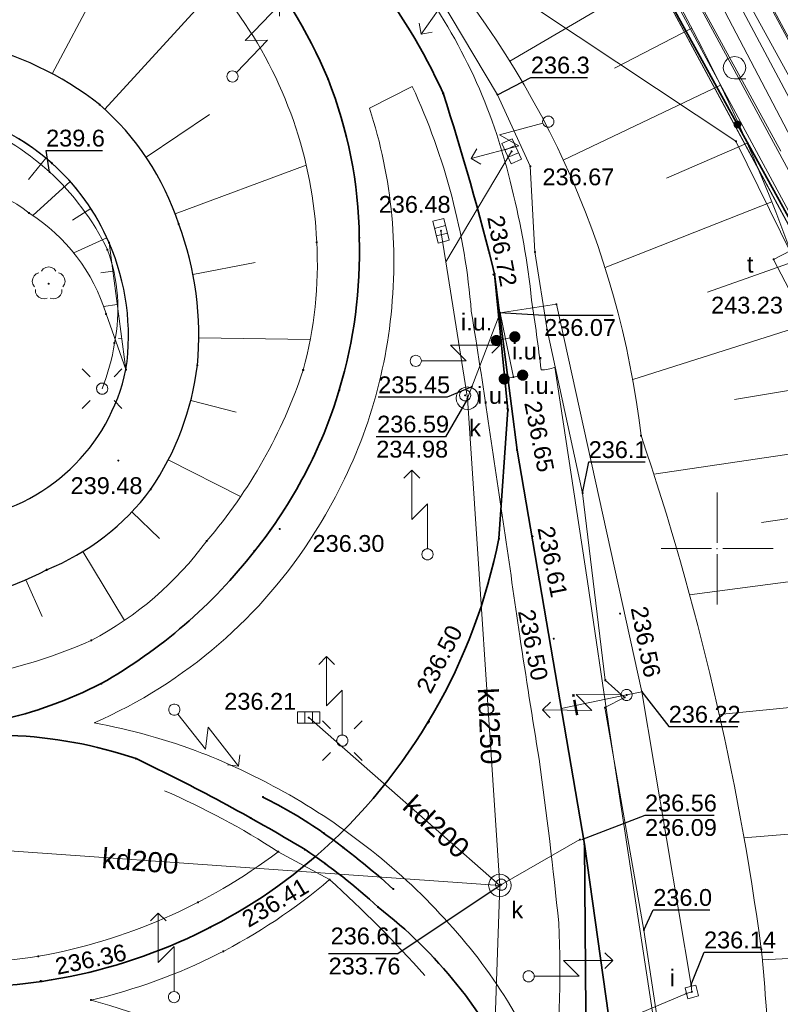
# Model space of a CAD drawing. Header units: metres. Extents: x 6603648 to 6604252, y 5739748 to 5740166.
# Tile 94 of 98: x 6604169 to 6604203, y 5740030 to 5740074. Entities that reach past the tile are written whole.
import ezdxf
from ezdxf.enums import TextEntityAlignment as Align

# ---------------------------------------------------------------- set-up
doc = ezdxf.new("R2010")
doc.units = ezdxf.units.M
doc.header["$PDSIZE"] = 0.75
doc.linetypes.add('ARK_LIN', pattern=[50, 50, 0])
doc.layers.get('0').update_dxf_attribs({"color": 252, "linetype": 'CONTINUOUS'})
for name, color, linetype, lineweight in [('GESDZI', 252, 'CONTINUOUS', 18), ('GESKKL', 252, 'CONTINUOUS', 18), ('GESUZY', 252, 'CONTINUOUS', 18), ('GSLKOG', 252, 'CONTINUOUS', 35), ('GSLKOU', 252, 'CONTINUOUS', 18), ('GSLKRW', 252, 'CONTINUOUS', 25), ('GSLTTR', 252, 'CONTINUOUS', 35), ('GSPPRB', 252, 'CONTINUOUS', 18), ('GSPRDL', 252, 'CONTINUOUS', 18), ('GSPWPS', 252, 'CONTINUOUS', 13), ('GSPWPS_O', 252, 'CONTINUOUS', 13), ('GSSINN', 252, 'CONTINUOUS', 18), ('GSSLZK', 252, 'CONTINUOUS', 18), ('GSSPDR', 252, 'CONTINUOUS', 18), ('GSSZSN', 252, 'CONTINUOUS', 18), ('GULENN', 252, 'CONTINUOUS', 18), ('GULESN', 252, 'CONTINUOUS', 18), ('GULEWN', 252, 'CONTINUOUS', 18), ('GULIPR', 252, 'CONTINUOUS', 18), ('GULIPR_O', 252, 'CONTINUOUS', 18), ('GULKDP', 252, 'CONTINUOUS', 18), ('GULKDP_O', 252, 'CONTINUOUS', 18), ('GUPISL', 252, 'CONTINUOUS', 18), ('GUPIWZ', 252, 'CONTINUOUS', 18), ('GUPIWZ_O', 252, 'CONTINUOUS', 18), ('GUPKKS', 252, 'CONTINUOUS', 18), ('GUPKSD', 252, 'CONTINUOUS', 18), ('GUPKWZ', 252, 'CONTINUOUS', 18), ('GUPKWZ_O', 252, 'CONTINUOUS', 18), ('GUPTWZ_O', 252, 'CONTINUOUS', 18), ('GUSIKP', 252, 'CONTINUOUS', 18), ('PKT_ARK', 252, 'ARK_LIN', 18)]:
    doc.layers.add(name, color=color, linetype=linetype, lineweight=lineweight)
for name, color, linetype in [('GUPESH', 252, 'CONTINUOUS'), ('GUPESH_O', 252, 'CONTINUOUS'), ('GUPISH', 252, 'CONTINUOUS'), ('GUPISH_O', 252, 'CONTINUOUS'), ('GUPKSH', 252, 'CONTINUOUS'), ('GUPKSH_O', 252, 'CONTINUOUS'), ('GUPKUI', 252, 'CONTINUOUS'), ('GUPKUI_O', 252, 'CONTINUOUS'), ('GUPTSH_O', 252, 'CONTINUOUS')]:
    doc.layers.add(name, color=color, linetype=linetype)
doc.styles.add('Arial', font='arial.ttf')

# ---------------------------------------------------------------- blocks, each defined once
blk = doc.blocks.new('GSPPRB0')
blk.add_lwpolyline([(-0.007955, 0.0225), (0.007955, 0.0225), (0.0225, 0.007955), (0.0225, -0.007955), (0.007955, -0.0225), (-0.007955, -0.0225), (-0.0225, -0.007955), (-0.0225, 0.007955)], close=True)
blk = doc.blocks.new('GSPWPS1')
blk.add_hatch(color=256).paths.add_polyline_path([(0, 0.045), (-0.011647, 0.043467), (-0.0225, 0.038971), (-0.03182, 0.03182), (-0.038971, 0.0225), (-0.043467, 0.011647), (-0.045, 0), (-0.043467, -0.011647), (-0.038971, -0.0225), (-0.03182, -0.03182), (-0.0225, -0.038971), (-0.011647, -0.043467), (0, -0.045), (0.011647, -0.043467), (0.0225, -0.038971), (0.03182, -0.03182), (0.038971, -0.0225), (0.043467, -0.011647), (0.045, 0), (0.043467, 0.011647), (0.038971, 0.0225), (0.03182, 0.03182), (0.0225, 0.038971), (0.011647, 0.043467)])
blk = doc.blocks.new('GUPISL1_5')
for points in [[(3.396745, 1.05234), (3.75, 0.7), (3.396745, 0.34766)], [(0.25, 0), (2.25, 0), (1.55, 0.7), (3.75, 0.7)]]:
    blk.add_lwpolyline(points)
blk.add_lwpolyline([(0.25, 0), (0.241481, -0.064705), (0.216506, -0.125), (0.176777, -0.176777), (0.125, -0.216506), (0.064705, -0.241481), (0, -0.25), (-0.064705, -0.241481), (-0.125, -0.216506), (-0.176777, -0.176777), (-0.216506, -0.125), (-0.241481, -0.064705), (-0.25, 0), (-0.241481, 0.064705), (-0.216506, 0.125), (-0.176777, 0.176777), (-0.125, 0.216506), (-0.064705, 0.241481), (0, 0.25), (0.064705, 0.241481), (0.125, 0.216506), (0.176777, 0.176777), (0.216506, 0.125), (0.241481, 0.064705)], close=True)
blk = doc.blocks.new('GUPISL1_10')
for points in [[(-0.883883, 0.883883), (-0.53033, 0.53033)], [(0.883883, 0.883883), (0.53033, 0.53033)], [(-0.883883, -0.883883), (-0.53033, -0.53033)], [(0.883883, -0.883883), (0.53033, -0.53033)]]:
    blk.add_lwpolyline(points)
blk.add_lwpolyline([(0.25, 0), (0.234922, -0.085505), (0.19151, -0.160697), (0.125, -0.216507), (0.064705, -0.241482), (0, -0.25), (-0.064705, -0.241482), (-0.125, -0.216507), (-0.183262, -0.170042), (-0.225242, -0.10847), (-0.247207, -0.03726), (-0.247207, 0.03726), (-0.225242, 0.10847), (-0.183262, 0.170042), (-0.125, 0.216507), (-0.05563, 0.243732), (0.018682, 0.2493), (0.091335, 0.232718), (0.155872, 0.195458), (0.20656, 0.14083), (0.238893, 0.07369)], close=True)
blk = doc.blocks.new('GUPISL1_4')
blk.add_lwpolyline([(0.25, 0), (0.241481, -0.064705), (0.216506, -0.125), (0.176777, -0.176777), (0.125, -0.216506), (0.064705, -0.241481), (0, -0.25), (-0.064705, -0.241481), (-0.125, -0.216506), (-0.176777, -0.176777), (-0.216506, -0.125), (-0.241481, -0.064705), (-0.25, 0), (-0.241481, 0.064705), (-0.216506, 0.125), (-0.176777, 0.176777), (-0.125, 0.216506), (-0.064705, 0.241481), (0, 0.25), (0.064705, 0.241481), (0.125, 0.216506), (0.176777, 0.176777), (0.216506, 0.125), (0.241481, 0.064705)], close=True)
blk = doc.blocks.new('GUPKKS1')
blk.add_lwpolyline([(0.5, -0.25), (-0.5, -0.25), (-0.5, 0.25), (0.5, 0.25)], close=True)
for points in [[(-0.175, -0.25), (-0.175, 0.25)], [(0.175, -0.25), (0.175, 0.25)]]:
    blk.add_lwpolyline(points)
blk = doc.blocks.new('GUPESH1')
blk.add_hatch(color=256).paths.add_polyline_path([(0, 0.045), (-0.011647, 0.043467), (-0.0225, 0.038971), (-0.03182, 0.03182), (-0.038971, 0.0225), (-0.043467, 0.011647), (-0.045, 0), (-0.043467, -0.011647), (-0.038971, -0.0225), (-0.03182, -0.03182), (-0.0225, -0.038971), (-0.011647, -0.043467), (0, -0.045), (0.011647, -0.043467), (0.0225, -0.038971), (0.03182, -0.03182), (0.038971, -0.0225), (0.043467, -0.011647), (0.045, 0), (0.043467, 0.011647), (0.038971, 0.0225), (0.03182, 0.03182), (0.0225, 0.038971), (0.011647, 0.043467)])
blk = doc.blocks.new('GUPKWZ1_1')
blk.add_lwpolyline([(0.25, 0), (0.241481, -0.064705), (0.216506, -0.125), (0.176777, -0.176777), (0.125, -0.216506), (0.064705, -0.241481), (0, -0.25), (-0.064705, -0.241481), (-0.125, -0.216506), (-0.176777, -0.176777), (-0.216506, -0.125), (-0.241481, -0.064705), (-0.25, 0), (-0.241481, 0.064705), (-0.216506, 0.125), (-0.176777, 0.176777), (-0.125, 0.216506), (-0.064705, 0.241481), (0, 0.25), (0.064705, 0.241481), (0.125, 0.216506), (0.176777, 0.176777), (0.216506, 0.125), (0.241481, 0.064705)], close=True)
blk = doc.blocks.new('GUPKSD1_1')
blk.add_lwpolyline([(0.5, 0), (0.482963, -0.12941), (0.433013, -0.25), (0.353553, -0.353553), (0.25, -0.433013), (0.12941, -0.482963), (0, -0.5), (-0.12941, -0.482963), (-0.25, -0.433013), (-0.353553, -0.353553), (-0.433013, -0.25), (-0.482963, -0.12941), (-0.5, 0), (-0.482963, 0.12941), (-0.433013, 0.25), (-0.353553, 0.353553), (-0.25, 0.433013), (-0.12941, 0.482963), (0, 0.5), (0.12941, 0.482963), (0.25, 0.433013), (0.353553, 0.353553), (0.433013, 0.25), (0.482963, 0.12941)], close=True)
blk = doc.blocks.new('GSPRDL1')
blk.add_hatch(color=256).paths.add_polyline_path([(-0.045, 0), (-0.042798, -0.013906), (-0.036406, -0.02645), (-0.02645, -0.036406), (-0.013906, -0.042798), (0, -0.045), (0.013906, -0.042798), (0.02645, -0.036406), (0.036406, -0.02645), (0.042798, -0.013906), (0.045, 0), (0.042798, 0.013906), (0.036406, 0.02645), (0.02645, 0.036406), (0.013906, 0.042798), (0, 0.045), (-0.013906, 0.042798), (-0.02645, 0.036406), (-0.036406, 0.02645), (-0.042798, 0.013906)])
for points in [[(-0.646351, 0.068773), (-0.677512, 0.194901), (-0.663766, 0.324092), (-0.606763, 0.440839), (-0.513345, 0.531129), (-0.394725, 0.584125), (-0.265141, 0.593465)], [(-0.134326, 0.635969), (-0.024001, 0.70458), (0.103115, 0.731429), (0.231763, 0.713292), (0.346501, 0.652348), (0.433559, 0.55591), (0.482485, 0.435555)], [(0.563333, 0.324277), (0.662679, 0.240553), (0.727494, 0.127956), (0.75, 0), (0.727494, -0.127956), (0.662679, -0.240553), (0.563333, -0.324277)], [(-0.265141, -0.593465), (-0.394725, -0.584125), (-0.513345, -0.531129), (-0.606763, -0.440839), (-0.663766, -0.324092), (-0.677512, -0.194901), (-0.646351, -0.068773)], [(0.482485, -0.435555), (0.433559, -0.55591), (0.346501, -0.652348), (0.231763, -0.713292), (0.103115, -0.731429), (-0.024001, -0.70458), (-0.134326, -0.635969)]]:
    blk.add_lwpolyline(points)
blk = doc.blocks.new('GUPISH1')
blk.add_hatch(color=256).paths.add_polyline_path([(0, 0.045), (-0.011647, 0.043467), (-0.0225, 0.038971), (-0.03182, 0.03182), (-0.038971, 0.0225), (-0.043467, 0.011647), (-0.045, 0), (-0.043467, -0.011647), (-0.038971, -0.0225), (-0.03182, -0.03182), (-0.0225, -0.038971), (-0.011647, -0.043467), (0, -0.045), (0.011647, -0.043467), (0.0225, -0.038971), (0.03182, -0.03182), (0.038971, -0.0225), (0.043467, -0.011647), (0.045, 0), (0.043467, 0.011647), (0.038971, 0.0225), (0.03182, 0.03182), (0.0225, 0.038971), (0.011647, 0.043467)])
blk = doc.blocks.new('GUPKUI1')
blk.add_hatch(color=256).paths.add_polyline_path([(0, 0.25), (-0.064705, 0.241481), (-0.125, 0.216506), (-0.176777, 0.176777), (-0.216506, 0.125), (-0.241481, 0.064705), (-0.25, 0), (-0.241481, -0.064705), (-0.216506, -0.125), (-0.176777, -0.176777), (-0.125, -0.216506), (-0.064705, -0.241481), (0, -0.25), (0.064705, -0.241481), (0.125, -0.216506), (0.176777, -0.176777), (0.216506, -0.125), (0.241481, -0.064705), (0.25, 0), (0.241481, 0.064705), (0.216506, 0.125), (0.176777, 0.176777), (0.125, 0.216506), (0.064705, 0.241481)])
blk = doc.blocks.new('GUPKSH1')
blk.add_hatch(color=256).paths.add_polyline_path([(0, 0.045), (-0.011647, 0.043467), (-0.0225, 0.038971), (-0.03182, 0.03182), (-0.038971, 0.0225), (-0.043467, 0.011647), (-0.045, 0), (-0.043467, -0.011647), (-0.038971, -0.0225), (-0.03182, -0.03182), (-0.0225, -0.038971), (-0.011647, -0.043467), (0, -0.045), (0.011647, -0.043467), (0.0225, -0.038971), (0.03182, -0.03182), (0.038971, -0.0225), (0.043467, -0.011647), (0.045, 0), (0.043467, 0.011647), (0.038971, 0.0225), (0.03182, 0.03182), (0.0225, 0.038971), (0.011647, 0.043467)])
blk = doc.blocks.new('GUPIWZ1_2')
blk.add_lwpolyline([(-0.25, 0.25), (-0.25, -0.25), (0.25, -0.25), (0.25, 0.25)], close=True)
blk = doc.blocks.new('GSLKOG2')
blk.add_hatch(color=256).paths.add_polyline_path([(0, 0.175), (-0.045293, 0.169037), (-0.0875, 0.151554), (-0.123744, 0.123744), (-0.151554, 0.0875), (-0.169037, 0.045293), (-0.175, 0), (-0.169037, -0.045293), (-0.151554, -0.0875), (-0.123744, -0.123744), (-0.0875, -0.151554), (-0.045293, -0.169037), (0, -0.175), (0.045293, -0.169037), (0.0875, -0.151554), (0.123744, -0.123744), (0.151554, -0.0875), (0.169037, -0.045293), (0.175, 0), (0.169037, 0.045293), (0.151554, 0.0875), (0.123744, 0.123744), (0.0875, 0.151554), (0.045293, 0.169037)])
blk = doc.blocks.new('GSSLZK1')
blk.add_lwpolyline([(0.5, 0), (0.475528, -0.154508), (0.404508, -0.293893), (0.293893, -0.404508), (0.154508, -0.475528), (0, -0.5), (-0.154508, -0.475528), (-0.293893, -0.404508), (-0.404508, -0.293893), (-0.475528, -0.154508), (-0.5, 0), (-0.475528, 0.154508), (-0.404508, 0.293893), (-0.293893, 0.404508), (-0.154508, 0.475528), (0, 0.5), (0.154508, 0.475528), (0.293893, 0.404508), (0.404508, 0.293893), (0.475528, 0.154508)], close=True)
blk.add_lwpolyline([(-0.5, 0), (-0.5, -0.5)])
blk = doc.blocks.new('ASS_SYM', base_point=(826.5, 303.25))
at = {"layer": 'PKT_ARK'}
for p, q in [((826.5, 303.5), (826.5, 305.75)), ((826.25, 303.25), (824, 303.25)), ((826.75, 303.25), (829, 303.25)), ((826.5, 303), (826.5, 300.75))]:
    blk.add_line(p, q, dxfattribs=at)
blk.add_point((826.5, 303.25), dxfattribs=at)
blk.add_point((826.5, 303.25), dxfattribs=at)

msp = doc.modelspace()

# ---------------------------------------------------------------- linework, layer by layer
at = {"layer": 'GESDZI'}
msp.add_line((6604183.81, 5740100.36), (6604211.14, 5740049.68), dxfattribs=at)
msp.add_lwpolyline([(6604177.388, 5740130.878), (6604188.08, 5740111.72), (6604205.66, 5740080.21), (6604212.81, 5740067.39), (6604227.06, 5740041.86), (6604226.28, 5740034.3), (6604225.19, 5740023.63), (6604211.14, 5740049.68), (6604183.81, 5740100.36), (6604166.975, 5740131.573)], dxfattribs=at)
at = {"layer": 'GESKKL'}
msp.add_lwpolyline([(6604238.131, 5739999.936), (6604225.19, 5740023.63), (6604211.14, 5740049.68), (6604183.81, 5740100.36), (6604166.975, 5740131.573)], dxfattribs=at)
at = {"layer": 'GESUZY'}
for points in [[(6604238.131, 5739999.936), (6604225.19, 5740023.63), (6604211.14, 5740049.68), (6604183.81, 5740100.36), (6604166.975, 5740131.573)], [(6604045.72, 5740109.58), (6604090.22, 5740106.61), (6604096.88, 5740106.16), (6604155.41, 5740102.26), (6604161.21, 5740101.87), (6604183.81, 5740100.36), (6604211.14, 5740049.68), (6604225.19, 5740023.63), (6604238.131, 5739999.936)]]:
    msp.add_lwpolyline(points, dxfattribs=at)
at = {"layer": 'GSLKOG'}
msp.add_lwpolyline([(6604183.39, 5740100.7), (6604211.178, 5740050.262), (6604208.392, 5740005.107), (6604205.713, 5739965.146), (6604203.434, 5739931.663), (6604197.296, 5739931.97)], dxfattribs=at)
at = {"layer": 'GSLKOU'}
for points in [[(6604189.271, 5740070.787, 0.046552), (6604186.814, 5740075.109)], [(6604190.836, 5740066.078, 0.049052), (6604189.271, 5740070.787)], [(6604189.035, 5740060.581, 0.08827), (6604186.404, 5740070.61)], [(6604184.493, 5740069.641, -0.055849), (6604185.489, 5740064.85)], [(6604191.726, 5740061.075, 0.036604), (6604190.836, 5740066.078)], [(6604185.489, 5740064.85, -0.055747), (6604185.38, 5740059.807)], [(6604192.148, 5740057.972, 0.007786), (6604191.726, 5740061.075)], [(6604189.784, 5740055.685, 0.004584), (6604189.035, 5740060.581)], [(6604185.38, 5740059.807, -0.055403), (6604184.215, 5740055.063)], [(6604192.756, 5740058.085, -0.098569), (6604192.148, 5740057.972)], [(6604191.196, 5740046.091, 0.001811), (6604189.784, 5740055.685)], [(6604184.215, 5740055.063, -0.051979), (6604182.061, 5740050.729)], [(6604172.21, 5740042.22, 0.150695), (6604182.061, 5740050.729)], [(6604192.057, 5740040.597, -0.001666), (6604191.196, 5740046.091)], [(6604172.21, 5740042.22, -0.046871), (6604177.018, 5740040.876)], [(6604177.018, 5740040.876, -0.032017), (6604180.41, 5740039.294)], [(6604192.934, 5740033.283, 0.010264), (6604192.057, 5740040.597)], [(6604175.345, 5740039.195, -0.041177), (6604180.427, 5740036.473)], [(6604180.41, 5740039.294, -0.040709), (6604184.343, 5740036.712)], [(6604184.343, 5740036.712, -0.043888), (6604187.838, 5740033.491)], [(6604182.712, 5740035.229, -0.026957), (6604186.963, 5740030.955)], [(6604187.838, 5740033.491, -0.098068), (6604192.696, 5740025.667)], [(6604192.696, 5740025.667, 0.038275), (6604192.934, 5740033.283)]]:
    msp.add_lwpolyline(points, format="xyb", dxfattribs=at)
for points in [[(6604186.404, 5740070.61), (6604184.493, 5740069.641)], [(6604194.218, 5740048.532), (6604192.756, 5740058.085)], [(6604195.214, 5740041.771), (6604194.218, 5740048.532)], [(6604198.963, 5740017.348), (6604197.794, 5740024.839), (6604195.214, 5740041.771)]]:
    msp.add_lwpolyline(points, dxfattribs=at)
at = {"layer": 'GSLKRW'}
msp.add_lwpolyline([(6604152.353, 5740047.135, -0.002218), (6604155.086, 5740046.966, 0.034905), (6604158.757, 5740046.701, 0.049034), (6604164.675, 5740047.36, 0.087623), (6604170.092, 5740049.049, 0.138762), (6604174.741, 5740052.643, 0.118971), (6604176.821, 5740058.175, 0.113231), (6604175.984, 5740064.47, 0.136849), (6604172.457, 5740069.8, 0.112801), (6604166.68, 5740072.535, 0.1135), (6604160.897, 5740072.619, 0.113973), (6604155.626, 5740070.143, 0.0963), (6604151.87, 5740065.387, 0.057261), (6604150.279, 5740060.464, -0.012188), (6604149.757, 5740050.927)], format="xyb", dxfattribs=at)
msp.add_lwpolyline([(6604152.543, 5740050.738, 0.00478), (6604155.878, 5740050.511, 0.058001), (6604161.235, 5740050.282, 0.100799), (6604166.566, 5740051.309, 0.312502), (6604173.634, 5740057.982, 0.140193), (6604172.88, 5740063.638, 0.111889), (6604170.329, 5740067.187, 0.150886), (6604165.099, 5740069.583, 0.151745), (6604159.744, 5740068.765, 0.081256), (6604155.817, 5740065.096, 0.213558)], format="xyb", close=True, dxfattribs=at)
at = {"layer": 'GSLTTR'}
for points in [[(6604163.112, 5740041.89, 0.128523), (6604172.531, 5740043.977, 0.098744), (6604179.365, 5740049.885, 0.096383), (6604183.149, 5740057.078, 0.079408), (6604184.04, 5740063.872, 0.09093), (6604182.645, 5740070.943, 0.078559), (6604178.985, 5740076.887, 0.144244), (6604167.096, 5740084.318)], [(6604167.096, 5740084.318, -0.028285), (6604169.798, 5740084.106, -0.055782), (6604174.877, 5740082.841, -0.084448), (6604180.638, 5740079.73, -0.051159), (6604184.519, 5740075.669, -0.060941), (6604187.78, 5740070.306, -0.016376), (6604190.072, 5740062.242), (6604191.075, 5740054.389), (6604194.078, 5740036.806)], [(6604158.149, 5740031.111, 0.085268), (6604169.879, 5740030.688, 0.141933), (6604182.077, 5740036.251, 0.166317), (6604190.264, 5740050.443), (6604190.669, 5740056.182), (6604190.072, 5740062.242)], [(6604163.112, 5740041.89, -0.033898), (6604168.458, 5740041.663, -0.073586), (6604174.082, 5740040.625, -0.024521), (6604181.625, 5740036.567, -0.038933), (6604184.877, 5740034.002, -0.119005), (6604191, 5740026.38, -0.122274), (6604193.17, 5740012.89)], [(6604179.738, 5740038.91, -0.037232), (6604182.45, 5740037.304, -0.030029), (6604185.551, 5740034.806)], [(6604194.078, 5740036.806), (6604194.16, 5740027.49, 0.000995), (6604193.17, 5740012.89)], [(6604158.149, 5740031.111, -0.001138), (6604169.863, 5740029.045, -0.289518), (6604189.444, 5740011.264, -0.020067), (6604191.07, 5740005.67, -0.089469), (6604191.95, 5739995.25)]]:
    msp.add_lwpolyline(points, format="xyb", dxfattribs=at)
msp.add_lwpolyline([(6604194.078, 5740036.806), (6604195.39, 5740027.49), (6604196.58, 5740019.74)], dxfattribs=at)
at = {"layer": 'GSSINN'}
msp.add_lwpolyline([(6604158.364, 5740032.34, 0.095691), (6604169.728, 5740031.808, 0.11826), (6604180.427, 5740036.473), (6604182.712, 5740035.229, -0.120384), (6604172.077, 5740029.855, -0.265825), (6604190.762, 5740011.385), (6604191.498, 5740008.599)], format="xyb", dxfattribs=at)
at = {"layer": 'GSSLZK'}
msp.add_lwpolyline([(6604208.18, 5740055.8), (6604210.19, 5740057), (6604183.46, 5740107.23), (6604181.36, 5740105.55)], close=True, dxfattribs=at)
at = {"layer": 'GSSPDR'}
msp.add_lwpolyline([(6604184.775, 5740100.886), (6604214.142, 5740046.643), (6604204.522, 5739919.482), (6604208, 5739882.664), (6604209.571, 5739880.554), (6604211.711, 5739882.414), (6604207.316, 5739919.294), (6604216.553, 5740046.807), (6604186.359, 5740101.74)], dxfattribs=at)
msp.add_lwpolyline([(6604184.775, 5740100.886), (6604214.142, 5740046.643), (6604204.522, 5739919.482), (6604208, 5739882.664), (6604209.571, 5739880.554), (6604211.711, 5739882.414), (6604207.316, 5739919.294), (6604216.553, 5740046.807), (6604186.359, 5740101.74)], dxfattribs=at)
at = {"layer": 'GSSZSN'}
for points in [[(6604037.319, 5740106.665), (6604055.196, 5740105.081), (6604071.005, 5740104.095), (6604078.357, 5740105.612), (6604080.998, 5740105.388), (6604104.747, 5740103.411), (6604129.626, 5740102.249), (6604150.058, 5740100.705), (6604156.827, 5740100.053), (6604165.873, 5740099.344, -0.07715), (6604179.196, 5740095.371, -0.086132), (6604186.403, 5740091.084, -0.025787), (6604192.315, 5740083.561, -0.090354), (6604204.895, 5740058.288, -0.041119), (6604208.255, 5740021.408), (6604207.704, 5740017.113), (6604207.045, 5740001.44), (6604205.357, 5739975.411)], [(6604200.31, 5739975.805), (6604201.657, 5740002.249), (6604202.338, 5740017.198), (6604202.391, 5740021.274, 0.030141), (6604201.969, 5740032.124, 0.048447), (6604196.604, 5740055.037, 0.157931), (6604186.235, 5740077.685, 0.088608), (6604179.979, 5740083.224, 0.100943), (6604163.705, 5740088.239), (6604155.047, 5740089.58), (6604149.904, 5740090.103), (6604128.57, 5740092.566), (6604104.139, 5740096.179), (6604080.731, 5740097.978), (6604078.231, 5740098.107), (6604071.112, 5740098.748), (6604054.777, 5740100.339), (6604036.908, 5740101.601)], [(6604160.284, 5740082.259, -0.130843), (6604169.85, 5740081.1, -0.140353), (6604178.544, 5740073.993, -0.146189), (6604182.142, 5740063.663, -0.08065), (6604181.536, 5740057.96, -0.09747), (6604177.237, 5740050.341, -0.113271), (6604172.088, 5740045.897, -0.063547), (6604166.26, 5740044.187, -0.020206)], [(6604160.284, 5740082.259, -0.130843), (6604169.85, 5740081.1, -0.140353), (6604178.544, 5740073.993, -0.146189), (6604182.142, 5740063.663, -0.08065), (6604181.536, 5740057.96, -0.09747), (6604177.237, 5740050.341, -0.113271), (6604172.088, 5740045.897, -0.063547), (6604166.26, 5740044.187, -0.020206)], [(6604164.675, 5740047.36, 0.087623), (6604170.092, 5740049.049, 0.138762), (6604174.741, 5740052.643, 0.118971), (6604176.821, 5740058.175, 0.113231), (6604175.984, 5740064.47, 0.136849), (6604172.457, 5740069.8, 0.112801), (6604166.68, 5740072.535, 0.1135)], [(6604164.675, 5740047.36, 0.087623), (6604170.092, 5740049.049, 0.138762), (6604174.741, 5740052.643, 0.118971), (6604176.821, 5740058.175, 0.113231), (6604175.984, 5740064.47, 0.136849), (6604172.457, 5740069.8, 0.112801), (6604166.68, 5740072.535, 0.1135)]]:
    msp.add_lwpolyline(points, format="xyb", dxfattribs=at)
for points in [[(6604197.492, 5740075.698), (6604190.752, 5740071.744)], [(6604172.689, 5740069.593), (6604177.717, 5740075.103)], [(6604172.689, 5740069.593), (6604177.717, 5740075.103)], [(6604170.348, 5740071.178), (6604172.286, 5740074.854)], [(6604170.348, 5740071.178), (6604172.286, 5740074.854)], [(6604198.866, 5740073.208), (6604195.424, 5740071.421)], [(6604200.148, 5740070.671), (6604193.138, 5740067.33)], [(6604174.535, 5740067.451), (6604177.362, 5740069.356)], [(6604174.535, 5740067.451), (6604177.362, 5740069.356)], [(6604201.338, 5740068.089), (6604197.741, 5740066.524)], [(6604170.059, 5740067.417), (6604169.284, 5740066.463)], [(6604175.823, 5740064.934), (6604181.671, 5740067.103)], [(6604175.823, 5740064.934), (6604181.671, 5740067.103)], [(6604169.474, 5740064.862), (6604171.146, 5740066.373)], [(6604202.435, 5740065.466), (6604194.998, 5740062.53)], [(6604172.062, 5740065.175), (6604171.25, 5740064.643)], [(6604171.31, 5740063.183), (6604172.786, 5740063.852)], [(6604176.62, 5740062.218), (6604179.389, 5740062.758)], [(6604176.62, 5740062.218), (6604179.389, 5740062.758)], [(6604203.436, 5740062.805), (6604199.565, 5740061.429)], [(6604173.049, 5740062.374), (6604172.508, 5740062.302)], [(6604172.635, 5740060.796), (6604173.248, 5740060.878)], [(6604204.341, 5740060.11), (6604196.232, 5740057.536)], [(6604173.447, 5740059.382), (6604173.297, 5740059.362)], [(6604181.852, 5740059.324), (6604176.882, 5740059.4)], [(6604181.852, 5740059.324), (6604176.882, 5740059.4)], [(6604205.049, 5740057.362), (6604200.768, 5740056.65)], [(6604176.522, 5740056.597), (6604178.555, 5740056.079)], [(6604176.522, 5740056.597), (6604178.555, 5740056.079)], [(6604205.515, 5740054.557), (6604197.173, 5740053.312)], [(6604178.747, 5740052.315), (6604175.519, 5740053.953)], [(6604178.747, 5740052.315), (6604175.519, 5740053.953)], [(6604205.935, 5740051.745), (6604201.978, 5740051.154)], [(6604173.9, 5740051.64), (6604175.134, 5740050.452)], [(6604173.9, 5740051.64), (6604175.134, 5740050.452)], [(6604173.569, 5740046.792), (6604171.705, 5740049.86)], [(6604173.569, 5740046.792), (6604171.705, 5740049.86)], [(6604206.322, 5740048.929), (6604198.771, 5740047.928)], [(6604169.165, 5740048.607), (6604169.898, 5740046.961)], [(6604169.165, 5740048.607), (6604169.898, 5740046.961)], [(6604206.999, 5740043.283), (6604200.092, 5740042.599)], [(6604207.523, 5740037.621), (6604201.193, 5740037.1)], [(6604207.914, 5740031.948), (6604202.011, 5740031.658)]]:
    msp.add_lwpolyline(points, dxfattribs=at)
msp.add_lwpolyline([(6604152.543, 5740050.738, -0.138333), (6604153.309, 5740060.495, -0.079199), (6604155.817, 5740065.096, -0.150512), (6604159.744, 5740068.765, -0.141725), (6604165.099, 5740069.583, -0.2649), (6604172.88, 5740063.638), (6604173.634, 5740057.982), (6604172.744, 5740060.464, 0.180268), (6604169.313, 5740064.966, 0.220769), (6604164.277, 5740066.186, 0.117341), (6604161.63, 5740064.95, 0.041163), (6604159.942, 5740062.898, 0.068366), (6604155.878, 5740050.511)], format="xyb", close=True, dxfattribs=at)
at = {"layer": 'GULENN'}
msp.add_lwpolyline([(6604200.274, 5739889.201), (6604199.194, 5739892.66), (6604201.134, 5739916.634), (6604203.846, 5739948.485), (6604204.135, 5739952.531), (6604209.608, 5740030.777), (6604208.542, 5740047.235), (6604207.641, 5740052.258), (6604204.326, 5740061.072), (6604200.84, 5740068.165), (6604188.488, 5740076.383)], dxfattribs=at)
at = {"layer": 'GULESN'}
msp.add_lwpolyline([(6604171.905, 5740131.244), (6604175.62, 5740124.33), (6604187.55, 5740102.06), (6604192.88, 5740091.98), (6604205.3, 5740068.84), (6604217.05, 5740046.23), (6604224.26, 5740032.04), (6604238.443, 5740004.727)], dxfattribs=at)
at = {"layer": 'GULEWN'}
for points in [[(6604168.402, 5740131.478), (6604183.389, 5740103.256), (6604202.835, 5740067.728)], [(6604238.391, 5740003.88), (6604237.47, 5740005.578), (6604230.006, 5740020.94), (6604224.033, 5740030.982), (6604219.786, 5740036.821), (6604198.565, 5740077.369), (6604180.777, 5740112.394), (6604170.362, 5740131.347)], [(6604238.523, 5740006.012), (6604231.144, 5740020.001), (6604217.802, 5740045.269), (6604208.287, 5740063.208), (6604196.4, 5740085.274), (6604186.7, 5740103.524), (6604175.556, 5740124.348), (6604171.891, 5740131.245)], [(6604199.836, 5739963.908), (6604200.869, 5739978.731), (6604201.566, 5739986.887), (6604201.711, 5739996.112), (6604202.464, 5739995.977), (6604201.711, 5739996.112), (6604200.823, 5740006.986), (6604199.393, 5740015.439), (6604196.731, 5740032.979), (6604194.991, 5740042.906), (6604195.872, 5740043.354), (6604195.007, 5740044.127), (6604193.999, 5740052.468), (6604192.413, 5740059.758), (6604191.873, 5740063.228), (6604191.666, 5740067.055), (6604190.202, 5740070.246), (6604187.593, 5740074.645), (6604188.488, 5740076.383)]]:
    msp.add_lwpolyline(points, dxfattribs=at)
msp.add_lwpolyline([(6604172.571, 5740057.13, 0.056659), (6604173.12, 5740059.161, 0.139475), (6604172.807, 5740063.326, 0.192612), (6604166.52, 5740069.071), (6604165.315, 5740068.797, 0.099197), (6604161.535, 5740068.761, 0.087399), (6604158.825, 5740067.747, 0.057207), (6604156.671, 5740065.923, 0.201625), (6604153.992, 5740059.838), (6604153.85, 5740055.445), (6604153.408, 5740051.555), (6604153.01, 5740050.457), (6604151.933, 5740035.332), (6604152.883, 5740034.351), (6604151.856, 5740028.179), (6604151.738, 5740026.616), (6604151.806, 5740025.178), (6604150.906, 5740014.717), (6604149.966, 5740000.746), (6604150.015, 5739999.266), (6604149.906, 5739998.224), (6604149.201, 5739989.498), (6604148.755, 5739981.318)], format="xyb", dxfattribs=at)
at = {"layer": 'GULIPR'}
for points in [[(6604190.327, 5740060.516), (6604192.83, 5740060.897), (6604196.647, 5740043.61), (6604198.841, 5740030.52), (6604198.871, 5740030.222), (6604198.628, 5740030.146), (6604179.757, 5740022.198), (6604179.643, 5740021.98)], [(6604193.044, 5740042.856), (6604195.96, 5740043.466), (6604196.647, 5740043.61)]]:
    msp.add_lwpolyline(points, dxfattribs=at)
at = {"layer": 'GULKDP'}
for points in [[(6604187.901, 5740062.788), (6604190.834, 5740067.716)], [(6604187.683, 5740064.174), (6604187.901, 5740062.788), (6604188.863, 5740056.706), (6604190.309, 5740034.971)], [(6604190.915, 5740057.648), (6604190.564, 5740059.361), (6604190.327, 5740060.516), (6604189.059, 5740057.216), (6604188.863, 5740056.706)], [(6604190.975, 5740059.445), (6604190.564, 5740059.361), (6604190.152, 5740059.277)], [(6604191.326, 5740057.732), (6604190.915, 5740057.648), (6604190.503, 5740057.563)], [(6604190.309, 5740034.971), (6604181.783, 5740042.459)], [(6604072.17, 5740042.055), (6604097.612, 5740040.755), (6604120.231, 5740039.286), (6604131.243, 5740038.578), (6604143.402, 5740037.782), (6604157.906, 5740037.252), (6604190.309, 5740034.971)], [(6604190.309, 5740034.971), (6604193.879, 5740037.013)], [(6604190.309, 5740034.971), (6604189.877, 5740022.58), (6604189.246, 5740012.645), (6604187.946, 5739988.204), (6604187.099, 5739972.32)]]:
    msp.add_lwpolyline(points, dxfattribs=at)
at = {"layer": 'GUPESH_O', "flags": 128}
for points in [[(6604190.202, 5740070.246), (6604191.694, 5740071.018), (6604194.214, 5740071.018)], [(6604170.226, 5740066.795), (6604170.072, 5740067.76), (6604172.592, 5740067.76)], [(6604193.999, 5740052.468), (6604194.271, 5740053.864), (6604196.791, 5740053.864)], [(6604196.731, 5740032.979), (6604197.151, 5740033.887), (6604199.671, 5740033.887)]]:
    msp.add_lwpolyline(points, dxfattribs=at)
at = {"layer": 'GUPISH_O', "flags": 128}
for points in [[(6604196.647, 5740043.61), (6604197.841, 5740042.057), (6604200.921, 5740042.057)], [(6604198.841, 5740030.551), (6604199.414, 5740031.99), (6604202.494, 5740031.99)]]:
    msp.add_lwpolyline(points, dxfattribs=at)
at = {"layer": 'GUPKSH_O', "flags": 128}
for points in [[(6604190.287, 5740060.531), (6604192.284, 5740060.408), (6604195.364, 5740060.408)], [(6604189.059, 5740057.216), (6604187.965, 5740056.757), (6604184.885, 5740056.757)], [(6604188.867, 5740056.681), (6604187.877, 5740054.98), (6604184.797, 5740054.98)], [(6604193.966, 5740037.02), (6604196.782, 5740038.102), (6604199.862, 5740038.102)], [(6604190.369, 5740035.002), (6604185.752, 5740031.921), (6604182.672, 5740031.921)]]:
    msp.add_lwpolyline(points, dxfattribs=at)
at = {"layer": 'GUSIKP'}
msp.add_lwpolyline([(6604202.513, 5740062.896), (6604203.692, 5740063.508), (6604204.049, 5740063.408), (6604204.202, 5740063.103), (6604204.095, 5740062.74), (6604204.541, 5740061.878), (6604203.376, 5740061.239)], close=True, dxfattribs=at)

# ---------------------------------------------------------------- block references
at = {"layer": 'GSLKOG', "rotation": 298.8514766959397}
msp.add_blockref('GSLKOG2', (6604200.903, 5740068.912), dxfattribs=at)
msp.add_blockref('GSLKOG2', (6604200.903, 5740068.912), dxfattribs=at)
at = {"layer": 'GSPPRB', "rotation": 90}
for p in [(6604182.645, 5740070.943), (6604187.78, 5740070.306), (6604172.457, 5740069.8), (6604200.84, 5740068.165), (6604170.329, 5740067.187), (6604191.666, 5740067.055), (6604169.313, 5740064.966), (6604175.984, 5740064.47), (6604172.88, 5740063.638), (6604182.142, 5740063.663), (6604184.04, 5740063.872), (6604172.807, 5740063.326), (6604189.832, 5740063.189), (6604191.873, 5740063.228), (6604202.513, 5740062.896), (6604190.072, 5740062.242), (6604172.744, 5740060.464), (6604192.413, 5740059.758), (6604173.12, 5740059.161), (6604173.634, 5740057.982), (6604176.821, 5740058.175), (6604181.536, 5740057.96), (6604183.149, 5740057.078), (6604190.669, 5740056.182), (6604196.604, 5740055.037), (6604191.075, 5740054.389), (6604174.741, 5740052.643), (6604190.264, 5740050.443), (6604177.237, 5740050.341), (6604179.365, 5740049.885), (6604170.092, 5740049.049), (6604172.088, 5740045.897), (6604172.531, 5740043.977), (6604195.007, 5740044.127), (6604195.96, 5740043.466), (6604195.872, 5740043.354), (6604194.991, 5740042.906), (6604187.098, 5740042.238), (6604174.082, 5740040.625), (6604179.738, 5740038.91), (6604179.196, 5740037.979), (6604182.45, 5740037.304), (6604194.078, 5740036.806), (6604180.427, 5740036.473), (6604181.625, 5740036.567), (6604183.324, 5740036.661), (6604182.077, 5740036.251), (6604182.528, 5740035.935), (6604182.712, 5740035.229), (6604185.551, 5740034.806), (6604176.851, 5740034.221), (6604184.877, 5740034.002), (6604177.389, 5740033.097), (6604177.975, 5740032.033), (6604201.969, 5740032.124), (6604169.728, 5740031.808), (6604169.879, 5740030.688), (6604172.077, 5740029.855)]:
    msp.add_blockref('GSPPRB0', p, dxfattribs=at)
at = {"layer": 'GSPRDL', "rotation": 90}
msp.add_blockref('GSPRDL1', (6604170.186, 5740061.813), dxfattribs=at)
at = {"layer": 'GSPWPS', "rotation": 90}
for p in [(6604190.023, 5740062.219), (6604190.647, 5740056.232), (6604173.292, 5740053.924), (6604180.49, 5740050.873), (6604191.767, 5740050.543), (6604195.67, 5740047.095), (6604192.713, 5740045.975), (6604187.149, 5740042.278), (6604182.094, 5740036.249), (6604169.83, 5740030.712)]:
    msp.add_blockref('GSPWPS1', p, dxfattribs=at)
at = {"layer": 'GSSLZK', "rotation": 90}
msp.add_blockref('GSSLZK1', (6604200.775, 5740071.449), dxfattribs=at)
at = {"layer": 'GUPESH', "rotation": 90}
for p in [(6604190.202, 5740070.246), (6604170.226, 5740066.795), (6604173.12, 5740059.161), (6604193.999, 5740052.468), (6604196.731, 5740032.979)]:
    msp.add_blockref('GUPESH1', p, dxfattribs=at)
at = {"layer": 'GUPISH', "rotation": 90}
for p in [(6604190.327, 5740060.516), (6604192.83, 5740060.897), (6604196.647, 5740043.61), (6604198.841, 5740030.52), (6604198.871, 5740030.222), (6604198.628, 5740030.146)]:
    msp.add_blockref('GUPISH1', p, dxfattribs=at)
at = {"layer": 'GUPISL'}
for name, p, rotation in [('GUPISL1_5', (6604188.388, 5740076.411), 234.8531938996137), ('GUPISL1_5', (6604178.383, 5740071.059), 46.116413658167), ('GUPISL1_5', (6604192.467, 5740069.041), 194.9483327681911), ('GUPISL1_5', (6604186.559, 5740058.371), 359.9999974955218), ('GUPISL1_10', (6604172.571, 5740057.13), 90), ('GUPISL1_4', (6604172.571, 5740057.13), 90), ('GUPISL1_5', (6604187.082, 5740049.739), 90), ('GUPISL1_5', (6604183.28, 5740041.43), 90), ('GUPISL1_5', (6604175.789, 5740042.812), 308.1148138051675), ('GUPISL1_5', (6604195.96, 5740043.466), 179.5399450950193), ('GUPISL1_10', (6604183.28, 5740041.43), 90), ('GUPISL1_5', (6604175.776, 5740029.989), 90), ('GUPISL1_5', (6604191.591, 5740030.916), 359.9999974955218)]:
    msp.add_blockref(name, p, dxfattribs=dict(at, rotation=rotation))
at = {"layer": 'GUPIWZ', "rotation": 14.23157772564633}
msp.add_blockref('GUPIWZ1_2', (6604198.871, 5740030.222), dxfattribs=at)
at = {"layer": 'GUPKKS'}
for p, rotation in [((6604190.834, 5740067.716), 294.1570353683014), ((6604187.683, 5740064.174), 284.181789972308), ((6604181.783, 5740042.459), 359.9999974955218)]:
    msp.add_blockref('GUPKKS1', p, dxfattribs=dict(at, rotation=rotation))
at = {"layer": 'GUPKSD', "rotation": 90}
for p in [(6604188.863, 5740056.706), (6604190.309, 5740034.971)]:
    msp.add_blockref('GUPKSD1_1', p, dxfattribs=at)
at = {"layer": 'GUPKSH', "rotation": 90}
for p in [(6604190.834, 5740067.716), (6604187.683, 5740064.174), (6604190.327, 5740060.516), (6604190.915, 5740057.648), (6604189.059, 5740057.216), (6604188.76, 5740056.834), (6604188.863, 5740056.706), (6604181.783, 5740042.459), (6604193.879, 5740037.013), (6604190.369, 5740035.002), (6604190.309, 5740034.971)]:
    msp.add_blockref('GUPKSH1', p, dxfattribs=at)
at = {"layer": 'GUPKUI', "rotation": 90}
for p in [(6604190.975, 5740059.445), (6604190.152, 5740059.277), (6604191.326, 5740057.732), (6604190.503, 5740057.563)]:
    msp.add_blockref('GUPKUI1', p, dxfattribs=at)
at = {"layer": 'GUPKWZ', "rotation": 90}
for p in [(6604188.76, 5740056.834), (6604190.369, 5740035.002)]:
    msp.add_blockref('GUPKWZ1_1', p, dxfattribs=at)
at = {"layer": 'PKT_ARK'}
msp.add_blockref('ASS_SYM', (6604200, 5740050), dxfattribs=at)

# ---------------------------------------------------------------- texts
at = {"layer": 'GSPWPS_O', "style": 'Arial'}
for s, rotation, p in [('236.72', 280.9471, (6604189.739, 5740064.777)), ('236.65', 281.1547, (6604191.391, 5740056.497)), ('239.48', 360, (6604171.164, 5740052.43)), ('236.61', 281.1547, (6604191.982, 5740050.909)), ('236.30', 360, (6604181.956, 5740049.851)), ('236.56', 281.1547, (6604196.141, 5740047.339)), ('236.50', 281.1547, (6604191.113, 5740047.199)), ('236.50', 62.9986, (6604187.219, 5740043.468)), ('236.41', 30.7782, (6604179.101, 5740033.067)), ('236.36', 12.0197, (6604170.575, 5740030.977))]:
    msp.add_text(s, height=0.75, rotation=rotation, dxfattribs=at).set_placement(p)
at = {"layer": 'GULIPR_O', "style": 'Arial'}
msp.add_text('i', height=0.9, rotation=10.6698, dxfattribs=at).set_placement((6604193.756, 5740042.566), align=Align.CENTER)
at = {"layer": 'GULKDP_O', "style": 'Arial'}
for s, rotation, p in [('kd250', 272.6575, (6604189.4, 5740042.057)), ('kd200', 317.5566, (6604187.174, 5740037.261)), ('kd200', 355.4227, (6604174.233, 5740035.612))]:
    msp.add_text(s, height=0.9, rotation=rotation, dxfattribs=at).set_placement(p, align=Align.CENTER)
at = {"layer": 'GUPESH_O', "style": 'Arial'}
for s, p in [('236.3', (6604191.694, 5740071.191)), ('239.6', (6604170.072, 5740067.933)), ('236.1', (6604194.271, 5740054.037)), ('236.0', (6604197.151, 5740034.059))]:
    msp.add_text(s, height=0.75, rotation=360, dxfattribs=at).set_placement(p)
at = {"layer": 'GUPISH_O', "style": 'Arial'}
for s, p in [('236.22', (6604197.841, 5740042.23)), ('236.14', (6604199.414, 5740032.163))]:
    msp.add_text(s, height=0.75, rotation=360, dxfattribs=at).set_placement(p)
at = {"layer": 'GUPIWZ_O', "style": 'Arial'}
msp.add_text('i', height=0.75, rotation=360, dxfattribs=at).set_placement((6604198.121, 5740030.472), align=Align.RIGHT)
at = {"layer": 'GUPKSH_O', "style": 'Arial'}
for s, p in [('236.67', (6604192.21, 5740066.204)), ('236.48', (6604184.906, 5740064.976)), ('236.07', (6604192.284, 5740059.486)), ('235.45', (6604184.885, 5740056.929)), ('236.59', (6604184.838, 5740055.175)), ('234.98', (6604184.797, 5740054.057)), ('236.21', (6604178.018, 5740042.808)), ('236.56', (6604196.782, 5740038.275)), ('236.09', (6604196.782, 5740037.18)), ('236.61', (6604182.763, 5740032.342)), ('233.76', (6604182.672, 5740030.998))]:
    msp.add_text(s, height=0.75, rotation=360, dxfattribs=at).set_placement(p)
at = {"layer": 'GUPKUI_O', "style": 'Arial'}
for p in [(6604189.969, 5740059.727), (6604192.248, 5740058.432), (6604192.776, 5740056.896), (6604190.694, 5740056.456)]:
    msp.add_text('i.u.', height=0.75, rotation=360, dxfattribs=at).set_placement(p, align=Align.RIGHT)
at = {"layer": 'GUPKWZ_O', "style": 'Arial'}
for p in [(6604189.462, 5740055.008), (6604191.348, 5740033.507)]:
    msp.add_text('k', height=0.75, rotation=360, dxfattribs=at).set_placement(p, align=Align.RIGHT)
at = {"layer": 'GUPTSH_O', "style": 'Arial'}
msp.add_text('243.23', height=0.75, rotation=360, dxfattribs=at).set_placement((6604199.73, 5740060.482))
at = {"layer": 'GUPTWZ_O', "style": 'Arial'}
msp.add_text('t', height=0.75, rotation=360, dxfattribs=at).set_placement((6604201.62, 5740062.307), align=Align.RIGHT)

doc.saveas('drawing.dxf')
